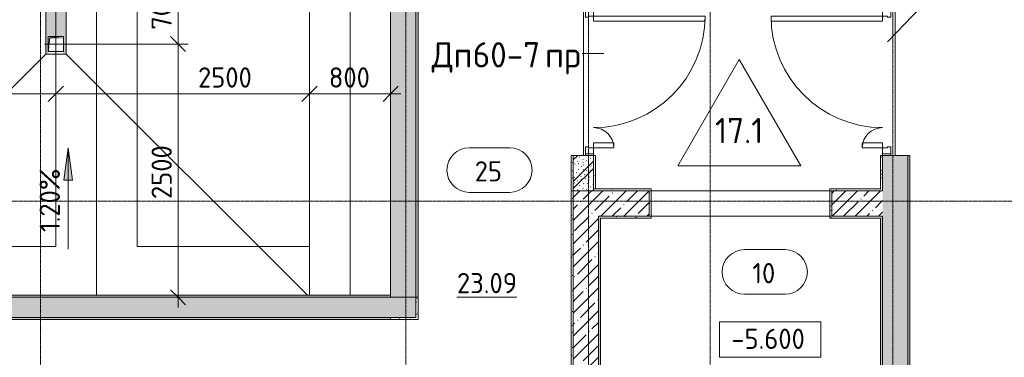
# Model space of a CAD drawing. Header units: millimetres. Extents: x 93132 to 156147, y -10965 to 65044.
# Tile 6 of 58: x 112713 to 122420, y 12807 to 16140. Entities that reach past the tile are written whole.
import ezdxf

# ---------------------------------------------------------------- set-up
doc = ezdxf.new("R2010")
doc.units = ezdxf.units.MM
for name, pattern in [('3_ Штрих_ 1 х 1 мм', [2, 1, -1]), ('4_ Штрихпунктир_ 10 х 2 мм', [14, 10, -2, 0, -2]), ('4_ Штрихпунктир_ 15 х 2 мм', [19, 15, -2, 0, -2])]:
    doc.linetypes.add(name, pattern=pattern)
for name, color, linetype, lineweight in [('A-ANNO-DIMS', 7, 'Continuous', 5), ('A-ANNO-DIMS-100', 7, 'Continuous', 5), ('A-AREA-IDEN', 7, 'Continuous', 5), ('A-DETL', 7, 'Continuous', 25), ('A-DETL-GENF', 7, 'Continuous', 13), ('A-DOOR', 7, 'Continuous', 13), ('A-DOOR-FRAM', 7, 'Continuous', 13), ('A-DOOR-IDEN', 7, 'Continuous', 5), ('A-DOOR-OPNG', 7, 'Continuous', 13), ('A-FLOR', 7, 'Continuous', 13), ('A-FLOR-IDEN', 7, 'Continuous', 5), ('A-WALL', 7, 'Continuous', 13), ('A-WALL-PATT', 7, 'Continuous', 13), ('C-PRKG', 7, 'Continuous', 13), ('G-ANNO-DIMS', 7, 'Continuous', 5), ('I-WALL', 7, 'Continuous', 13), ('M-EQPM', 7, 'Continuous', 13), ('S-GRID', 7, 'Continuous', 5)]:
    doc.layers.add(name, color=color, linetype=linetype, lineweight=lineweight)
doc.styles.add('GOST Common_2', font='GOST_Common.ttf', dxfattribs={"height": 200})
doc.styles.add('GOST Common_3', font='GOST_Common.ttf', dxfattribs={"height": 250})
doc.dimstyles.new('2_мм', dxfattribs={"dimscale": 304.8, "dimtxt": 201.142999, "dimasz": 0.492126, "dimexe": 0.328084, "dimexo": 0.492126, "dimgap": 0, "dimtad": 1, "dimdec": 0, "dimdsep": 46, "dimtxsty": 'GOST Common_2', "dimblk1": 'OBLIQUE', "dimblk2": 'OBLIQUE', "dimsah": 1, "dimcen": 0.09, "dimdle": 0.328084, "dimadec": 5, "dimazin": 2, "dimtfac": 1, "dimtdec": 4, "dimtix": 1, "dimtmove": 0, "dimatfit": 3, "dimfxl": 1, "dimtvp": 1, "dimtolj": 1, "dimtzin": 0, "dimarcsym": 2})
doc.dimstyles.new('2_мм_1', dxfattribs={"dimscale": 304.8, "dimtxt": 201.142999, "dimasz": 0.492126, "dimexe": 0.328084, "dimexo": 0.492126, "dimgap": 0, "dimtad": 1, "dimdec": 0, "dimdsep": 46, "dimtxsty": 'GOST Common_2', "dimblk1": 'OBLIQUE', "dimblk2": 'OBLIQUE', "dimsah": 1, "dimcen": 0.09, "dimdle": 0.328084, "dimadec": 5, "dimazin": 2, "dimtfac": 1, "dimtdec": 4, "dimtix": 1, "dimtmove": 1, "dimatfit": 3, "dimfxl": 1, "dimtvp": 1, "dimtolj": 1, "dimtzin": 0, "dimarcsym": 2})
pattern_1 = [(0, (0, 0), (203.2, 50.8), [3.353, -149.047, 3.353, -149.047, -812.8]), (0, (0, 0), (203.2, 50.8), [-304.8, 3.353, -301.447, 3.353, -149.047, -355.6]), (0, (0, 0), (203.2, 50.8), [-762, 3.353, -98.247, 3.353, -250.647]), (120, (76.2, 25.4), (-145.59409, 150.576362), [3.353, -149.047, 3.353, -149.047, -812.8]), (120, (76.2, 25.4), (-145.59409, 150.576362), [-304.8, 3.353, -301.447, 3.353, -149.047, -355.6]), (120, (76.2, 25.4), (-145.59409, 150.576362), [-762, 3.353, -98.247, 3.353, -250.647]), (240, (101.6, 127), (-57.60591, -201.376362), [3.353, -149.047, 3.353, -149.047, -812.8]), (240, (101.6, 127), (-57.60591, -201.376362), [-304.8, 3.353, -301.447, 3.353, -149.047, -355.6]), (240, (101.6, 127), (-57.60591, -201.376362), [-762, 3.353, -98.247, 3.353, -250.647])]
pattern_2 = [(45, (0, 0), (-114.04925, 114.04925), []), (45, (114.05, 0), (-114.04925, 114.04925), [201.612, -40.322, 3.353, -36.97])]
pattern_3 = [(135, (150.28, 188.64), (-282.8427, 3e-14), [5, -395]), (135, (174.9, 237.36), (-282.8427, 3e-14), [5, -395]), (135, (211.96, 236.53), (-282.8427, 3e-14), [5, -395]), (135, (114.96, 223.96), (-282.8427, 3e-14), [5, -395]), (135, (77.54, 223.96), (-282.8427, 3e-14), [5, -395]), (135, (57.44, 184.52), (-282.8427, 3e-14), [5, -395]), (135, (66.21, 142.9), (-282.8427, 3e-14), [5, -395]), (135, (107.33, 161), (-282.8427, 3e-14), [5, -395]), (135, (99.08, 130.94), (-282.8427, 3e-14), [5, -395]), (135, (22.6, 136.46), (-282.8427, 3e-14), [5, -395]), (135, (21.16, 168.08), (-282.8427, 3e-14), [5, -395]), (135, (46.13, 96.12), (-282.8427, 3e-14), [5, -395]), (135, (3.54, 74.6), (-282.8427, 3e-14), [5, -395]), (135, (40.3, 47.56), (-282.8427, 3e-14), [5, -395]), (135, (39.77, 18.47), (-282.8427, 3e-14), [5, -395]), (135, (76.94, 37.28), (-282.8427, 3e-14), [5, -395]), (135, (114.18, 62.4), (-282.8427, 3e-14), [5, -395]), (135, (139.87, 90.2), (-282.8427, 3e-14), [5, -395]), (135, (141.44, 15.82), (-282.8427, 3e-14), [5, -395]), (135, (188.69, 26.73), (-282.8427, 3e-14), [5, -395]), (135, (176.14, 51.36), (-282.8427, 3e-14), [5, -395]), (135, (177.03, 0), (-282.8427, 3e-14), [5, -395]), (135, (276.61, 8.22), (-282.8427, 3e-14), [5, -395]), (135, (271.19, 31.72), (-282.8427, 3e-14), [5, -395]), (135, (268.29, 119.65), (-282.8427, 3e-14), [5, -395]), (135, (237.92, 101.95), (-282.8427, 3e-14), [5, -395]), (135, (237.92, 158.27), (-282.8427, 3e-14), [5, -395]), (135, (260.4, 204.35), (-282.8427, 3e-14), [5, -395]), (135, (275.54, 235.4), (-282.8427, 3e-14), [5, -395]), (135, (117.62, 268.96), (-282.8427, 3e-14), [5, -395]), (135, (203.62, 273.83), (-282.8427, 3e-14), [5, -395]), (135, (47.24, 279.3), (-282.8427, 3e-14), [5, -395]), (135, (23.2, 266.16), (-282.8427, 3e-14), [5, -395]), (135, (42.78, 232.52), (-282.8427, 3e-14), [5, -395]), (135, (177.76, 90.57), (-282.8427, 3e-14), [5, -395]), (135, (181.12, 121.8), (-282.8427, 3e-14), [5, -395]), (135, (206.73, 172.06), (-282.8427, 3e-14), [5, -395]), (135, (143.14, 136.62), (-282.8427, 3e-14), [5, -395]), (135, (211.51, 131.86), (-282.8427, 3e-14), [5, -395]), (135, (81.47, 95.1), (-282.8427, 3e-14), [5, -395]), (135, (235.13, 60.46), (-282.8427, 3e-14), [5, -395]), (135, (242.24, 4.89), (-282.8427, 3e-14), [5, -395]), (45, (0, 106.07), (-282.8427, 0), []), (45, (106.07, 0), (-282.8427, 0), []), (45, (176.78, 0), (-282.8427, 0), []), (45, (0, 176.78), (-282.8427, 0), [])]

# ---------------------------------------------------------------- blocks, each defined once
blk = doc.blocks.new('Наметкина 10_РД_АР_П_Отделка_R21_rvt-1--01_Подвал_МП_часть Г')
at = {"layer": 'A-WALL-PATT', "lineweight": 5}
h = blk.add_hatch(dxfattribs=at)
h.set_pattern_fill('FP_6', color=256, style=0, pattern_type=2)
h.set_pattern_definition(pattern_1)
h.paths.add_polyline_path([(121470, 9290), (121490, 9290), (121490, 14800), (121470, 14800), (121470, 9650.8)])
h.paths.add_polyline_path([(121490, 16250), (121490, 22365), (121470, 22365), (121470, 16250)])
h.paths.add_polyline_path([(121490, 23815), (121490, 24275), (121470, 24275), (121470, 23815)])
h = blk.add_hatch(dxfattribs=at)
h.set_pattern_fill('FP_6', color=256, style=0, pattern_type=2)
h.set_pattern_definition(pattern_1)
h.paths.add_polyline_path([(116640, 13400), (116640, 18900), (116620, 18900), (116620, 13400)])
h.paths.add_polyline_path([(116620, 20200), (116640, 20200), (116640, 20430), (116620, 20430), (116620, 20317.8)])
h = blk.add_hatch(dxfattribs=at)
h.set_pattern_fill('FP_6', color=256, style=0, pattern_type=2)
h.set_pattern_definition(pattern_1)
h.paths.add_polyline_path([(118170, 14450), (118170, 14800), (118150, 14800), (118150, 14450)])
h.paths.add_polyline_path([(118170, 16250), (118170, 16450), (118150, 16450), (118150, 16250)])
h = blk.add_hatch(dxfattribs=at)
h.set_pattern_fill('FP_6', color=256, style=0, pattern_type=2)
h.set_pattern_definition(pattern_1)
h.paths.add_polyline_path([(118370, 14470), (118390, 14470), (118390, 14800), (118370, 14800)])
h.paths.add_polyline_path([(118370, 16250), (118390, 16250), (118390, 16450), (118370, 16450)])
h = blk.add_hatch(dxfattribs=at)
h.set_pattern_fill('FP_6', color=256, style=0, pattern_type=2)
h.set_pattern_definition(pattern_1)
h.paths.add_polyline_path([(121200, 14470), (121220, 14470), (121220, 14800), (121200, 14800)])
h.paths.add_polyline_path([(121220, 16250), (121220, 16430), (121200, 16430), (121200, 16250)])
h = blk.add_hatch(dxfattribs=at)
h.set_pattern_fill('FP_6', color=256, style=0, pattern_type=2)
h.set_pattern_definition(pattern_1)
h.paths.add_polyline_path([(120700, 14450), (121220, 14450), (121220, 14470), (120700, 14470)])
h.paths.add_polyline_path([(118525.7, 14450), (118940, 14450), (118940, 14470), (118370, 14470), (118370, 14450)])
h = blk.add_hatch(dxfattribs=at)
h.set_pattern_fill('FP_6', color=256, style=0, pattern_type=2)
h.set_pattern_definition(pattern_1)
h.paths.add_polyline_path([(118170, 11700), (118170, 14450), (118150, 14450), (118150, 11700)])
h = blk.add_hatch(dxfattribs=at)
h.set_pattern_fill('FP_6', color=256, style=0, pattern_type=2)
h.set_pattern_definition(pattern_1)
h.paths.add_polyline_path([(118940, 14200), (118940, 14450), (118920, 14450), (118920, 14200)])
h = blk.add_hatch(dxfattribs=at)
h.set_pattern_fill('FP_6', color=256, style=0, pattern_type=2)
h.set_pattern_definition(pattern_1)
h.paths.add_polyline_path([(120720, 14180), (120720, 14450), (120700, 14450), (120700, 14180)])
h = blk.add_hatch(dxfattribs=at)
h.set_pattern_fill('FP_6', color=256, style=0, pattern_type=2)
h.set_pattern_definition(pattern_1)
h.paths.add_polyline_path([(118440, 8430), (118440, 14200), (118420, 14200), (118420, 8430), (118439.5, 8430)])
h = blk.add_hatch(dxfattribs=at)
h.set_pattern_fill('FP_6', color=256, style=0, pattern_type=2)
h.set_pattern_definition(pattern_1)
h.paths.add_polyline_path([(121200, 14180), (121200, 14200), (120720, 14200), (120720, 14180)])
h.paths.add_polyline_path([(118525.7, 14180), (118940, 14180), (118940, 14200), (118440, 14200), (118440, 14180)])
h = blk.add_hatch(dxfattribs=at)
h.set_pattern_fill('FP_6', color=256, style=0, pattern_type=2)
h.set_pattern_definition(pattern_1)
h.paths.add_polyline_path([(121200, 8270), (121220, 8270), (121220, 9864.4), (121200, 9864.4), (121200, 9650.8)])
h.paths.add_polyline_path([(121200, 10450), (121220, 10450), (121220, 14200), (121200, 14200), (121200, 11784.2)])
h = blk.add_hatch(dxfattribs=at)
h.set_pattern_fill('FP_6', color=256, style=0, pattern_type=2)
h.set_pattern_definition(pattern_1)
h.paths.add_polyline_path([(116370, 13400), (116370, 13420), (110570, 13420), (110570, 13400), (115379.9, 13400)])
h = blk.add_hatch(dxfattribs=at)
h.set_pattern_fill('FP_6', color=256, style=0, pattern_type=2)
h.set_pattern_definition(pattern_1)
h.paths.add_polyline_path([(116640, 13200), (116640, 13400), (116620, 13400), (116620, 13200)])
h = blk.add_hatch(dxfattribs=at)
h.set_pattern_fill('FP_6', color=256, style=0, pattern_type=2)
h.set_pattern_definition(pattern_1)
h.paths.add_polyline_path([(116370, 13180), (116370, 13200), (110570, 13200), (110570, 13180), (115379.9, 13180)])
h = blk.add_hatch(dxfattribs=at)
h.set_pattern_fill('FP_6', color=256, style=0, pattern_type=2)
h.set_pattern_definition(pattern_1)
h.paths.add_polyline_path([(116370, 13180), (116640, 13180), (116640, 13200), (116370, 13200)])
at = {"layer": 'A-WALL'}
for p, q in [((116620, 18900), (116620, 13400)), ((116640, 13400), (116640, 18900)), ((118170, 14800), (118150, 14800)), ((118150, 14800), (118150, 14450)), ((118170, 14450), (118170, 14800)), ((118390, 14800), (118370, 14800)), ((118370, 14800), (118370, 14470)), ((118390, 14470), (118390, 14800)), ((121220, 14800), (121200, 14800)), ((121200, 14800), (121200, 14470)), ((121220, 14470), (121220, 14800)), ((121470, 14800), (121470, 9290)), ((121490, 14800), (121470, 14800)), ((121490, 9290), (121490, 14800)), ((118940, 14470), (118370, 14470)), ((118370, 14470), (118370, 14450)), ((118370, 14470), (118390, 14470)), ((118940, 14450), (118940, 14470)), ((121200, 14470), (120700, 14470)), ((120700, 14470), (120700, 14450)), ((121220, 14450), (121220, 14470)), ((118170, 14450), (118150, 14450)), ((118150, 14450), (118150, 11700)), ((118150, 14450), (118170, 14450)), ((118170, 11700), (118170, 14450)), ((118370, 14450), (118920, 14450)), ((118920, 14450), (118920, 14200)), ((118940, 14200), (118940, 14450)), ((120700, 14450), (120700, 14180)), ((120720, 14450), (121220, 14450)), ((120720, 14200), (120720, 14450)), ((118420, 14200), (118420, 8430)), ((118440, 14200), (118420, 14200)), ((118920, 14200), (118440, 14200)), ((118440, 14180), (118940, 14180)), ((118440, 8430), (118440, 14180)), ((118940, 14180), (118940, 14200)), ((120700, 14180), (120720, 14180)), ((121200, 14200), (120720, 14200)), ((120720, 14180), (121200, 14180)), ((121220, 14200), (121200, 14200)), ((121200, 14180), (121200, 10450)), ((121220, 10450), (121220, 14200)), ((116370, 13420), (110570, 13420)), ((110570, 13400), (116370, 13400)), ((116370, 13400), (116370, 13420)), ((116620, 13400), (116640, 13400)), ((116620, 13400), (116620, 13200)), ((116640, 13400), (116620, 13400)), ((116640, 13200), (116640, 13400)), ((116370, 13200), (110570, 13200)), ((110590, 13180), (116370, 13180)), ((116620, 13200), (116370, 13200)), ((116370, 13200), (116370, 13180)), ((116370, 13180), (116370, 13200)), ((116370, 13180), (116640, 13180)), ((116640, 13180), (116640, 13200))]:
    blk.add_line(p, q, dxfattribs=at)
blk = doc.blocks.new('АР_Дверь двупольная - 1450х2100h_1100_200__ЛК-5755241--01_Подвал_МП_часть Г')
at = {"layer": 'A-DOOR'}
for p, q in [((-650, 100), (-650, 1200)), ((-650, 1200), (-600, 1200)), ((-600, 1200), (-600, 100)), ((650, 300), (600, 300)), ((600, 300), (600, 100)), ((650, 100), (650, 300)), ((-600, 100), (-650, 100)), ((600, 100), (650, 100))]:
    blk.add_line(p, q, dxfattribs=at)
at = {"layer": 'A-DOOR', "lineweight": 5}
for centre, radius, start, end in [((-650, 100), 1100, 0, 90), ((650, 100), 200, 90, 180)]:
    blk.add_arc(centre, radius, start, end, dxfattribs=at)
at = {"layer": 'A-DOOR-FRAM'}
for p, q in [((-710, 100), (-725, 100)), ((-710, 100), (-650, 100)), ((-710, 20), (-710, 100)), ((-650, 100), (-650, 50)), ((710, 100), (650, 100)), ((650, 100), (650, 50)), ((710, 20), (710, 100)), ((710, 100), (725, 100)), ((-710, 20), (-725, 20)), ((-640, 20), (-710, 20)), ((-650, 50), (-640, 50)), ((-640, 50), (-640, 20)), ((650, 50), (640, 50)), ((640, 50), (640, 20)), ((640, 20), (710, 20)), ((710, 20), (725, 20))]:
    blk.add_line(p, q, dxfattribs=at)
blk = doc.blocks.new('АР_Машиноместо - 5300x2500_С-V11--01_Подвал_МП_часть Г')
at = {"layer": 'C-PRKG'}
for p, q in [((2500, 0), (0, 0)), ((0, 0), (0, -5280)), ((2500, 0), (2500, -5280)), ((400, -500), (400, -4800)), ((400, -500), (2100, -500)), ((2100, -500), (2100, -4800)), ((400, -4800), (2100, -4800))]:
    blk.add_line(p, q, dxfattribs=at)
blk = doc.blocks.new('АР_Дверь двупольная - 1450х2100h_1100_200__ЛК-5755366--01_Подвал_МП_часть Г')
at = {"layer": 'A-DOOR'}
for p, q in [((650, 1225), (600, 1225)), ((600, 1225), (600, 125)), ((650, 125), (650, 1225)), ((-650, 125), (-650, 325)), ((-650, 325), (-600, 325)), ((-600, 325), (-600, 125)), ((-600, 125), (-650, 125)), ((600, 125), (650, 125))]:
    blk.add_line(p, q, dxfattribs=at)
at = {"layer": 'A-DOOR', "lineweight": 5}
for centre, radius, start, end in [((650, 125), 1100, 90, 180), ((-650, 125), 200, 0, 90)]:
    blk.add_arc(centre, radius, start, end, dxfattribs=at)
at = {"layer": 'A-DOOR-FRAM'}
for p, q in [((-710, 125), (-725, 125)), ((-710, 125), (-650, 125)), ((-710, 45), (-710, 125)), ((-650, 125), (-650, 75)), ((710, 125), (650, 125)), ((650, 125), (650, 75)), ((710, 45), (710, 125)), ((710, 125), (725, 125)), ((-710, 45), (-725, 45)), ((-640, 45), (-710, 45)), ((-650, 75), (-640, 75)), ((-640, 75), (-640, 45)), ((650, 75), (640, 75)), ((640, 75), (640, 45)), ((640, 45), (710, 45)), ((710, 45), (725, 45))]:
    blk.add_line(p, q, dxfattribs=at)
blk = doc.blocks.new('АР_Канал вертикальный прямоугольный - ВК-5405369--01_Подвал_МП_часть Г')
at = {"layer": 'A-DETL-GENF'}
blk.add_hatch(color=256, dxfattribs=at).paths.add_polyline_path([(-75, -75), (-60, 60), (75, 75), (-75, 75)])
at = {"layer": 'A-DETL-GENF', "linetype": '3_ Штрих_ 1 х 1 мм'}
for p, q in [((75, 75), (-75, 75)), ((-75, 75), (-75, -75)), ((75, 75), (-75, 75)), ((-75, 75), (-75, -75)), ((-75, -75), (-60, 60)), ((-75, -75), (-60, 60)), ((-60, 60), (75, 75)), ((-60, 60), (75, 75)), ((75, -75), (75, 75)), ((-75, -75), (75, -75))]:
    blk.add_line(p, q, dxfattribs=at)
at = {"layer": 'M-EQPM'}
for p, q in [((-75, -75), (-75, 75)), ((-75, 75), (75, 75)), ((75, 75), (75, -75)), ((75, -75), (-75, -75))]:
    blk.add_line(p, q, dxfattribs=at)
blk = doc.blocks.new('КР-Проем - Настраиваемый-5752867--01_Подвал_МП_часть Г')
at = {"layer": 'A-DOOR-OPNG'}
for p, q in [((-900, 125), (900, 125)), ((-900, -125), (900, -125))]:
    blk.add_line(p, q, dxfattribs=at)
blk = doc.blocks.new('АР_Лоток - 200х100h_L_1000_с вертик_отводом_ЛВ3-7511687--01_Подвал_МП_часть Г')
at = {"layer": 'M-EQPM', "true_color": 0xdddddd}
blk.add_hatch(color=254, dxfattribs=at).paths.add_polyline_path([(0, -75), (0, -100), (1000, -100), (1000, 100), (0, 100), (0, 75), (150, 75), (150, -75), (135, -75)])
at = {"layer": 'M-EQPM'}
blk.add_line((1000, -100), (1000, 100), dxfattribs=at)
blk = doc.blocks.new('Марка помещения _Номер_ - 2 мм-68851--01_Подвал_МП_часть Г')
at = {"layer": 'A-AREA-IDEN'}
for p, q in [((-2.027, 2.21), (1.973, 2.21)), ((-2.027, -2.19), (1.973, -2.19))]:
    blk.add_line(p, q, dxfattribs=at)
for centre, start, end in [((-2.027, 0.01), 90, 270), ((1.973, 0.01), 270, 90)]:
    blk.add_arc(centre, 2.2, start, end, dxfattribs=at)
blk = doc.blocks.new('DIMBLOCK42--01_Подвал_МП_часть Г')
at = {"layer": 'A-ANNO-DIMS-100', "transparency": 16777216}
for p, q in [((114274.2, 16700), (114274.2, 15900)), ((114230.3, 16600), (114374.2, 16600)), ((114274.2, 16600), (114230.3, 16600)), ((112959.3, 15900), (114374.2, 15900)), ((114274.2, 15900), (112959.3, 15900))]:
    blk.add_line(p, q, dxfattribs=at)
at = {"layer": 'A-ANNO-DIMS-100', "lineweight": 25, "transparency": 16777216}
for p, q in [((114274.2, 16600), (114199.2, 16675)), ((114274.2, 16600), (114349.2, 16525)), ((114274.2, 15900), (114199.2, 15975)), ((114274.2, 15900), (114349.2, 15825))]:
    blk.add_line(p, q, dxfattribs=at)
at = {"layer": 'A-ANNO-DIMS-100', "color": 0, "transparency": 16777216, "insert": (114012.9, 16040.3), "char_height": 200, "width": 503.198, "attachment_point": 1, "rotation": 90, "line_spacing_factor": 1.022761, "style": 'GOST Common_2'}
blk.add_mtext('700', dxfattribs=at)
blk = doc.blocks.new('_Oblique')
at = {"color": 0, "linetype": 'ByBlock', "lineweight": -2}
blk.add_line((-0.5, -0.5), (0.5, 0.5), dxfattribs=at)
blk = doc.blocks.new('DIMBLOCK43--01_Подвал_МП_часть Г')
at = {"layer": 'A-ANNO-DIMS-100', "lineweight": 25, "transparency": 16777216}
for p, q in [((114274.2, 15900), (114199.2, 15975)), ((114274.2, 15900), (114349.2, 15825)), ((114274.2, 13400), (114199.2, 13475)), ((114274.2, 13400), (114349.2, 13325))]:
    blk.add_line(p, q, dxfattribs=at)
at = {"layer": 'A-ANNO-DIMS-100', "transparency": 16777216}
for p, q in [((112959.3, 15900), (114374.2, 15900)), ((114274.2, 15900), (112959.3, 15900)), ((114274.2, 15900), (114274.2, 13300)), ((113620, 13400), (114374.2, 13400)), ((114274.2, 13400), (113620, 13400))]:
    blk.add_line(p, q, dxfattribs=at)
at = {"layer": 'A-ANNO-DIMS-100', "color": 0, "transparency": 16777216, "insert": (114012.9, 14370.4), "char_height": 200, "width": 670.931, "attachment_point": 1, "rotation": 90, "line_spacing_factor": 1.022761, "style": 'GOST Common_2'}
blk.add_mtext('2500', dxfattribs=at)
blk = doc.blocks.new('DIMBLOCK44--01_Подвал_МП_часть Г')
at = {"layer": 'A-ANNO-DIMS-100', "transparency": 16777216}
for p, q in [((110570, 15364.5), (110570, 15508.4)), ((113070, 15350), (113070, 15508.4)), ((110470, 15408.4), (113070, 15408.4)), ((110570, 15408.4), (110570, 15364.5)), ((113070, 15408.4), (113070, 15350))]:
    blk.add_line(p, q, dxfattribs=at)
at = {"layer": 'A-ANNO-DIMS-100', "lineweight": 25, "transparency": 16777216}
for p, q in [((110570, 15408.4), (110645, 15483.4)), ((113070, 15408.4), (113145, 15483.4)), ((110570, 15408.4), (110495, 15333.4)), ((113070, 15408.4), (112995, 15333.4))]:
    blk.add_line(p, q, dxfattribs=at)
at = {"layer": 'A-ANNO-DIMS-100', "color": 0, "transparency": 16777216, "insert": (111540.4, 15669.8), "char_height": 200, "width": 670.931, "attachment_point": 1, "line_spacing_factor": 1.022761, "style": 'GOST Common_2'}
blk.add_mtext('2500', dxfattribs=at)
blk = doc.blocks.new('DIMBLOCK45--01_Подвал_МП_часть Г')
at = {"layer": 'A-ANNO-DIMS-100', "transparency": 16777216}
for p, q in [((113070, 15350), (113070, 15508.4)), ((115570, 15364.5), (115570, 15508.4)), ((113070, 15408.4), (115570, 15408.4)), ((113070, 15408.4), (113070, 15350)), ((114371.3, 15408.4), (114320, 15408.4)), ((115030.4, 15408.4), (114371.3, 15408.4)), ((115570, 15408.4), (115570, 15364.5))]:
    blk.add_line(p, q, dxfattribs=at)
at = {"layer": 'A-ANNO-DIMS-100', "lineweight": 25, "transparency": 16777216}
for p, q in [((113070, 15408.4), (113145, 15483.4)), ((115570, 15408.4), (115645, 15483.4)), ((113070, 15408.4), (112995, 15333.4)), ((115570, 15408.4), (115495, 15333.4))]:
    blk.add_line(p, q, dxfattribs=at)
at = {"layer": 'A-ANNO-DIMS-100', "color": 0, "transparency": 16777216, "insert": (114471.3, 15669.8), "char_height": 200, "width": 670.931, "attachment_point": 1, "line_spacing_factor": 1.022761, "style": 'GOST Common_2'}
blk.add_mtext('2500', dxfattribs=at)
blk = doc.blocks.new('DIMBLOCK46--01_Подвал_МП_часть Г')
at = {"layer": 'A-ANNO-DIMS-100', "transparency": 16777216}
for p, q in [((115570, 15364.5), (115570, 15508.4)), ((116370, 15364.5), (116370, 15508.4)), ((115570, 15408.4), (116470, 15408.4)), ((115570, 15408.4), (115570, 15364.5)), ((116370, 15408.4), (116370, 15364.5))]:
    blk.add_line(p, q, dxfattribs=at)
at = {"layer": 'A-ANNO-DIMS-100', "lineweight": 25, "transparency": 16777216}
for p, q in [((115570, 15408.4), (115645, 15483.4)), ((116370, 15408.4), (116445, 15483.4)), ((115570, 15408.4), (115495, 15333.4)), ((116370, 15408.4), (116295, 15333.4))]:
    blk.add_line(p, q, dxfattribs=at)
at = {"layer": 'A-ANNO-DIMS-100', "color": 0, "transparency": 16777216, "insert": (115760.3, 15669.8), "char_height": 200, "width": 503.198, "attachment_point": 1, "line_spacing_factor": 1.022761, "style": 'GOST Common_2'}
blk.add_mtext('800', dxfattribs=at)
blk = doc.blocks.new('Высотные отметки - Frame_2-749557--01_Подвал_МП_часть Г')
at = {"layer": 'G-ANNO-DIMS'}
for p, q in [((-5, 3.5), (-5, 0)), ((5, 3.5), (-5, 3.5)), ((5, 0), (5, 3.5)), ((-5, 0), (5, 0))]:
    blk.add_line(p, q, dxfattribs=at)
blk = doc.blocks.new('Марка полов - Марка полов-4106608--01_Подвал_МП_часть Г')
at = {"layer": 'A-FLOR-IDEN'}
for p, q in [((0, 7), (-6.062, -3.5)), ((6.062, -3.5), (0, 7)), ((-6.062, -3.5), (6.062, -3.5))]:
    blk.add_line(p, q, dxfattribs=at)

msp = doc.modelspace()

# ---------------------------------------------------------------- hatches: boundary and pattern name
at = {"layer": 'A-WALL-PATT', "lineweight": 5}
h = msp.add_hatch(dxfattribs=at)
h.set_pattern_fill('FP_1', color=256, style=0, pattern_type=2)
h.set_pattern_definition(pattern_2)
h.paths.add_polyline_path([(116620, 13400), (116620, 18899.924808), (116370, 18899.924808), (116370, 13400)])
h.paths.add_polyline_path([(116620, 20199.924808), (116620, 28950), (116370, 28950), (116370, 20199.924808)])
h.paths.add_polyline_path([(116370, 30250), (116620, 30250), (116620, 30355), (116370, 30355)])
h = msp.add_hatch(dxfattribs=at)
h.set_pattern_fill('FP_1', color=256, style=0, pattern_type=2)
h.set_pattern_definition(pattern_2)
h.paths.add_polyline_path([(121220, 8250), (121470, 8250), (121470, 14800), (121220, 14800), (121220, 9650.832338)])
h.paths.add_polyline_path([(121220, 16250), (121470, 16250), (121470, 22365), (121220, 22365), (121220, 16450)])
h.paths.add_polyline_path([(121220, 23815), (121470, 23815), (121470, 27500), (121220, 27500), (121220, 24584.519282)])
h = msp.add_hatch(dxfattribs=at)
h.set_pattern_fill('FP_2', color=256, style=0, pattern_type=2)
h.set_pattern_definition(pattern_3)
h.paths.add_polyline_path([(118370, 14450), (118370, 14800), (118170, 14800), (118170, 14450)])
h.paths.add_polyline_path([(118370, 16250), (118370, 16450), (118170, 16450), (118170, 16250)])
h = msp.add_hatch(dxfattribs=at)
h.set_pattern_fill('FP_1', color=256, style=0, pattern_type=2)
h.set_pattern_definition(pattern_2)
h.paths.add_polyline_path([(118920, 14200), (118920, 14450), (118170, 14450), (118170, 14200), (118525.690067, 14200)])
h = msp.add_hatch(dxfattribs=at)
h.set_pattern_fill('FP_1', color=256, style=0, pattern_type=2)
h.set_pattern_definition(pattern_2)
h.paths.add_polyline_path([(121220, 14200), (121220, 14450), (120720, 14450), (120720, 14200)])
h = msp.add_hatch(dxfattribs=at)
h.set_pattern_fill('FP_1', color=256, style=0, pattern_type=2)
h.set_pattern_definition(pattern_2)
h.paths.add_polyline_path([(118420, 8250), (118420, 14200), (118170, 14200), (118170, 8250)])
h = msp.add_hatch(dxfattribs=at)
h.set_pattern_fill('FP_2', color=256, style=0, pattern_type=2)
h.set_pattern_definition(pattern_3)
h.paths.add_polyline_path([(115379.894796, 13200), (116620, 13200), (116620, 13400), (110369.80564, 13400), (110370, 13200), (112234.099526, 13200)])
at = {"layer": 'G-ANNO-DIMS'}
msp.add_hatch(color=256, dxfattribs=at).paths.add_polyline_path([(113191.062134, 14875.046386), (113149.262466, 14557.546386), (113232.861802, 14557.546386)])
msp.add_hatch(color=256, dxfattribs=at).paths.add_polyline_path([(113191.062134, 14875.046386), (113149.262466, 14557.546386), (113232.861802, 14557.546386)])

# ---------------------------------------------------------------- linework, layer by layer
at = {"layer": 'A-DETL', "linetype": '4_ Штрихпунктир_ 15 х 2 мм', "lineweight": 5}
msp.add_line((113070, 15500), (113070, 38600), dxfattribs=at)
at = {"layer": 'A-DOOR-IDEN'}
for p, q in [((121269.847182, 15920.980824), (121732.109586, 16407.807372)), ((118472.584331, 15807.584604), (118257.354115, 15807.584604))]:
    msp.add_line(p, q, dxfattribs=at)
at = {"layer": 'A-FLOR'}
for p, q in [((115570, 40400), (115570, 13420)), ((113170, 38000), (113170, 15800)), ((112970, 15800), (112970, 37800)), ((118270, 16250), (118270, 14800)), ((121345, 14800), (121345, 16250)), ((110590, 13420), (112970, 15800)), ((113170, 15800), (112970, 15800)), ((113170, 15800), (115550, 13420))]:
    msp.add_line(p, q, dxfattribs=at)
at = {"layer": 'A-WALL'}
for p, q in [((116370, 18899.924808), (116370, 13400)), ((116620, 13400), (116620, 18899.924808)), ((121220, 14800), (121220, 14450)), ((121470, 14800), (121220, 14800)), ((121470, 8250), (121470, 14800)), ((118170, 14450), (118170, 8250)), ((118920, 14450), (118170, 14450)), ((118920, 14200), (118920, 14450)), ((121220, 14450), (120720, 14450)), ((120720, 14450), (120720, 14200)), ((118420, 8430), (118420, 14200)), ((118420, 14200), (118920, 14200)), ((120720, 14200), (121220, 14200)), ((121220, 14200), (121220, 8250))]:
    msp.add_line(p, q, dxfattribs=at)
at = {"layer": 'G-ANNO-DIMS'}
for p, q in [((113191.062134, 14875.046386), (113149.262466, 14557.546386)), ((113191.062134, 14875.046386), (113149.262466, 14557.546386)), ((113232.861802, 14557.546386), (113191.062134, 14875.046386)), ((113191.062134, 13875.046386), (113191.062134, 14875.046386)), ((113232.861802, 14557.546386), (113191.062134, 14875.046386)), ((113191.062134, 13875.046386), (113191.062134, 14875.046386)), ((113149.262466, 14557.546386), (113232.861802, 14557.546386)), ((113149.262466, 14557.546386), (113232.861802, 14557.546386))]:
    msp.add_line(p, q, dxfattribs=at)
at = {"layer": 'I-WALL'}
for p, q in [((118370, 14800), (118170, 14800)), ((118170, 14800), (118170, 14450)), ((118370, 14450), (118370, 14800)), ((116620, 13400), (110570, 13400)), ((116620, 13200), (116620, 13400)), ((110570, 13200), (116620, 13200))]:
    msp.add_line(p, q, dxfattribs=at)
at = {"layer": 'S-GRID', "linetype": '4_ Штрихпунктир_ 10 х 2 мм'}
for p, q in [((112920, -1911.296705), (112920, 63183.748364)), ((116520, -1911.296705), (116520, 63183.748364)), ((118320, -1911.296705), (118320, 63183.748364)), ((119520, -1911.296705), (119520, 63183.748364)), ((121320, -1911.296705), (121320, 63183.748364)), ((134543.645795, 14350), (104705.052177, 14350))]:
    msp.add_line(p, q, dxfattribs=at)

# ---------------------------------------------------------------- block references
at = {"lineweight": 5}
msp.add_blockref('Наметкина 10_РД_АР_П_Отделка_R21_rvt-1--01_Подвал_МП_часть Г', (0, 0), dxfattribs=at)
at = {"layer": 'A-AREA-IDEN', "xscale": 99.99999999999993, "yscale": 99.99999999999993, "zscale": 99.99999999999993}
for p in [(117347.436451, 14654.684552), (120061.228311, 13649.65556)]:
    msp.add_blockref('Марка помещения _Номер_ - 2 мм-68851--01_Подвал_МП_часть Г', p, dxfattribs=at)
at = {"layer": 'A-DOOR'}
for name, p, rotation in [('АР_Дверь двупольная - 1450х2100h_1100_200__ЛК-5755241--01_Подвал_МП_часть Г', (118270, 15525), 270), ('АР_Дверь двупольная - 1450х2100h_1100_200__ЛК-5755366--01_Подвал_МП_часть Г', (121345, 15525), 89.9999999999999)]:
    msp.add_blockref(name, p, dxfattribs=dict(at, rotation=rotation))
msp.add_blockref('КР-Проем - Настраиваемый-5752867--01_Подвал_МП_часть Г', (119820, 14325), dxfattribs=at)
at = {"layer": 'A-FLOR-IDEN', "xscale": 99.99999999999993, "yscale": 99.99999999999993, "zscale": 99.99999999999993}
msp.add_blockref('Марка полов - Марка полов-4106608--01_Подвал_МП_часть Г', (119807.5, 15048.657808), dxfattribs=at)
at = {"layer": 'C-PRKG'}
for p in [(110970, 18700), (113470, 18700)]:
    msp.add_blockref('АР_Машиноместо - 5300x2500_С-V11--01_Подвал_МП_часть Г', p, dxfattribs=at)
at = {"layer": 'G-ANNO-DIMS', "xscale": 99.99999999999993, "yscale": 99.99999999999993, "zscale": 99.99999999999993}
msp.add_blockref('Высотные отметки - Frame_2-749557--01_Подвал_МП_часть Г', (120111.139186, 12808.697995), dxfattribs=at)
at = {"layer": 'M-EQPM', "rotation": 90.00000000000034}
msp.add_blockref('АР_Лоток - 200х100h_L_1000_с вертик_отводом_ЛВ3-7511687--01_Подвал_МП_часть Г', (113070, 15800), dxfattribs=at)
at = {"layer": 'M-EQPM'}
msp.add_blockref('АР_Канал вертикальный прямоугольный - ВК-5405369--01_Подвал_МП_часть Г', (113070, 15900), dxfattribs=at)

# ---------------------------------------------------------------- texts
at = {"layer": 'A-AREA-IDEN', "char_height": 200, "attachment_point": 1, "style": 'GOST Common_2'}
for s, insert, width in [('25', (117198.922254, 14743.427734), 352.7425), ('10', (119935.714114, 13738.398742), 296.624375), ('\\L23.09', (117023.767701, 13640.209936), 769.62)]:
    msp.add_mtext(s, dxfattribs=dict(at, insert=insert, width=width))
at = {"layer": 'A-DOOR-IDEN', "char_height": 250, "attachment_point": 1, "style": 'GOST Common_3'}
for s, insert, width in [('60-7', (117178.843699, 15918.511687), 865.8225), ('Дп', (116775.354115, 15918.511687), 489.029375), ('пр', (117893.218699, 15918.511687), 432.91125)]:
    msp.add_mtext(s, dxfattribs=dict(at, insert=insert, width=width))
at = {"layer": 'A-FLOR-IDEN', "insert": (119568.623717, 15170.71948), "char_height": 250, "width": 609.2825, "attachment_point": 1, "style": 'GOST Common_3'}
msp.add_mtext('17.1', dxfattribs=at)
at = {"layer": 'G-ANNO-DIMS', "insert": (112909.696473, 14044.179289), "char_height": 200, "width": 794.08103471, "attachment_point": 1, "rotation": 90, "line_spacing_factor": 1.022761, "style": 'GOST Common_2'}
msp.add_mtext('1.20%', dxfattribs=at)
msp.add_mtext('1.20%', dxfattribs=at)
at = {"layer": 'G-ANNO-DIMS', "insert": (119728.98266, 13090.063656), "char_height": 200, "width": 917.17566319, "attachment_point": 1, "line_spacing_factor": 1.022761, "style": 'GOST Common_2'}
msp.add_mtext('-5.600', dxfattribs=at)

# ---------------------------------------------------------------- dimensions: what is measured, and where the dimension line sits
at = {"layer": 'A-ANNO-DIMS'}
for base, p1, p2, override, picture, middle in [((114274.222085, 15900), (114380.288102, 16600), (112809.336573, 15900), {"dimpost": '<>', "dimfxl": 1719.851362}, 'DIMBLOCK42--01_Подвал_МП_часть Г', (114174.222085, 16250)), ((114274.222085, 13400), (112809.336573, 15900), (113470, 13400), {"dimpost": '<>', "dimfxl": 2585.822145}, 'DIMBLOCK43--01_Подвал_МП_часть Г', (114174.222085, 14650))]:
    dim = msp.add_linear_dim(base=base, p1=p1, p2=p2, angle=90, dimstyle='2_мм', override=override, dxfattribs=at)
    dim.commit()
    dim.dimension.update_dxf_attribs({"geometry": picture, "text_midpoint": middle})
for base, p1, p2, override, picture, middle in [((113070, 15408.431061), (110570, 15514.497078), (113070, 15500), {"dimpost": '<>', "dimfxl": 2500.042033}, 'DIMBLOCK44--01_Подвал_МП_часть Г', (111820, 15508.431061)), ((116370, 15408.431061), (115570, 15514.497078), (116370, 15514.497078), {"dimpost": '<>', "dimfxl": 800}, 'DIMBLOCK46--01_Подвал_МП_часть Г', (115970, 15508.431061))]:
    dim = msp.add_linear_dim(base=base, p1=p1, p2=p2, dimstyle='2_мм', override=override, dxfattribs=at)
    dim.commit()
    dim.dimension.update_dxf_attribs({"geometry": picture, "text_midpoint": middle})
dim = msp.add_linear_dim(base=(115570, 15408.431061), p1=(113070, 15500), p2=(115570, 15514.497078), dimstyle='2_мм_1', override={"dimpost": '<>', "dimfxl": 2500.042033}, dxfattribs=at)
dim.commit()
dim.dimension.update_dxf_attribs({"geometry": 'DIMBLOCK45--01_Подвал_МП_часть Г', "text_midpoint": (114806.752125, 15536.463388), "dimtype": 160})

doc.saveas('drawing.dxf')
